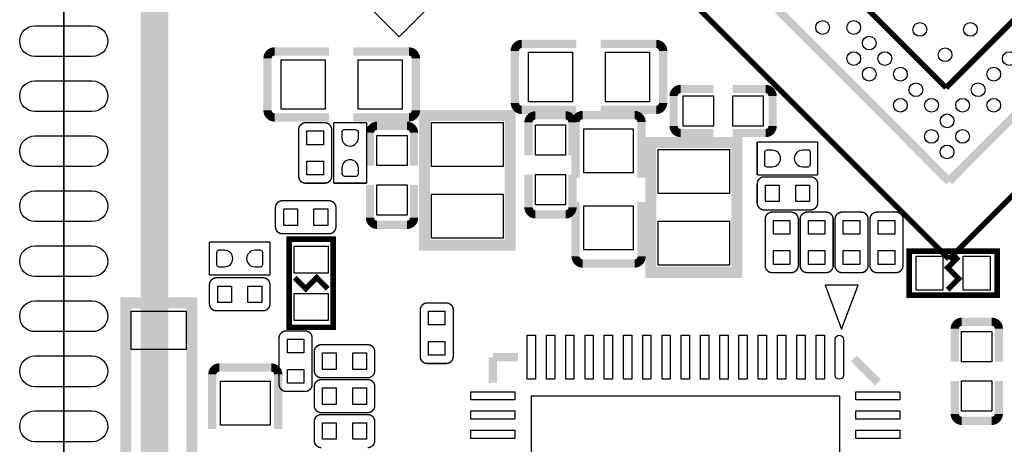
# Model space of a CAD drawing. Extents: x -1 to 126, y -1 to 41.
# Tile 2 of 13: x -1 to 17, y 10 to 18. Entities that reach past the tile are written whole.
import ezdxf

# ---------------------------------------------------------------- set-up
doc = ezdxf.new("R2010")
doc.units = 0
doc.header["$MEASUREMENT"] = 0
for name, color, linetype in [('OUTLINE', 6, 'CONTINUOUS'), ('SILKSCREEN_TOP', 7, 'CONTINUOUS'), ('TOP', 3, 'CONTINUOUS')]:
    doc.layers.add(name, color=color, linetype=linetype)

msp = doc.modelspace()

# ---------------------------------------------------------------- linework, layer by layer
at = {"layer": 'OUTLINE'}
msp.add_lwpolyline([(0, 0), (0, 40.005), (50.038, 40.005), (50.038, 0)], close=True, dxfattribs=at)
at = {"layer": 'SILKSCREEN_TOP'}
msp.add_lwpolyline([(0, 0), (50.038, 0), (50.038, 40.005), (0, 40.005), (0, 0)], dxfattribs=at)
for points, const_width in [([(1.651, 1.651), (48.387, 1.651), (48.387, 38.354), (1.651, 38.354), (1.651, 1.651)], 0.508), ([(27.055394, 25.915595), (16.095091, 14.955393)], 0.150089), ([(25.181509, 25.791897), (16.042208, 16.652494)], 0.100101), ([(28.115895, 25.562001), (16.095091, 13.541197)], 0.100101), ([(16.095091, 13.541197), (4.498797, 25.137593)], 0.100101), ([(16.095091, 14.955393), (5.912993, 25.137593)], 0.150089), ([(16.042208, 16.652494), (7.610094, 25.084608)], 0.100101), ([(3.832885, 17.312615), (4.825492, 17.312615)], 0.150089), ([(6.276289, 17.312615), (5.266893, 17.312615)], 0.150089), ([(8.201304, 16.37759), (8.201304, 17.322394)], 0.150089), ([(8.328304, 17.449394), (9.320911, 17.449394)], 0.150089), ([(10.771708, 17.449394), (9.762312, 17.449394)], 0.150089), ([(10.898708, 17.322394), (10.898708, 16.37759)], 0.150089), ([(3.705885, 16.240811), (3.705885, 17.185615)], 0.150089), ([(6.403289, 17.185615), (6.403289, 16.240811)], 0.150089), ([(11.215903, 16.630599), (11.813591, 16.630599)], 0.150012), ([(12.761697, 16.630599), (12.164111, 16.630599)], 0.150012), ([(11.088903, 15.957296), (11.088903, 16.503599)], 0.150012), ([(12.888697, 16.503599), (12.888697, 15.957296)], 0.150012), ([(8.328304, 16.25059), (9.320911, 16.25059)], 0.150089), ([(10.771708, 16.25059), (9.762312, 16.25059)], 0.150089), ([(3.832885, 16.113811), (4.825492, 16.113811)], 0.150089), ([(6.276289, 16.113811), (5.266893, 16.113811)], 0.150089), ([(8.116799, 16.129991), (8.116799, 13.78999), (6.556807, 13.78999), (6.556807, 16.150006), (8.116799, 16.150006), (8.116799, 16.129991)], 0.2), ([(8.577504, 16.151504), (9.123807, 16.151504)], 0.150012), ([(9.433611, 16.156915), (10.378415, 16.156915)], 0.150089), ([(4.399001, 16.018789), (4.745203, 16.018789)], 0.0254), ([(4.907001, 16.01851), (5.506999, 16.01851)], 0.0254), ([(4.907001, 14.91869), (4.907001, 16.01851)], 0.0254), ([(5.506999, 16.01851), (5.506999, 14.91869)], 0.0254), ([(5.695696, 15.962097), (6.241999, 15.962097)], 0.150012), ([(8.450504, 16.024504), (8.450504, 15.426792)], 0.150012), ([(9.250807, 16.024504), (9.250807, 15.426792)], 0.150012), ([(9.306611, 16.029915), (9.306611, 15.020493)], 0.150089), ([(10.505415, 16.029915), (10.505415, 15.020493)], 0.150089), ([(4.272001, 15.04569), (4.272001, 15.891789)], 0.0254), ([(4.872203, 15.891789), (4.872203, 15.04569)], 0.0254), ([(5.568696, 15.835097), (5.568696, 15.237384)], 0.150012), ([(6.368999, 15.835097), (6.368999, 15.237384)], 0.150012), ([(12.235409, 15.63878), (12.235409, 13.29878), (10.675417, 13.29878), (10.675417, 15.658795), (12.235409, 15.658795), (12.235409, 15.63878)], 0.2), ([(11.215903, 15.830296), (11.813591, 15.830296)], 0.150012), ([(12.761697, 15.830296), (12.164111, 15.830296)], 0.150012), ([(12.608103, 15.6686), (13.707897, 15.6686)], 0.0254), ([(12.608103, 15.068601), (12.608103, 15.6686)], 0.0254), ([(13.707897, 15.6686), (13.707897, 15.068601)], 0.0254), ([(8.450504, 14.478711), (8.450504, 15.076297)], 0.150012), ([(9.250807, 14.478711), (9.250807, 15.076297)], 0.150012), ([(13.707897, 15.068601), (12.608103, 15.068601)], 0.0254), ([(12.735103, 15.0336), (13.581202, 15.0336)], 0.0254), ([(4.745203, 14.91869), (4.399001, 14.91869)], 0.0254), ([(5.506999, 14.91869), (4.907001, 14.91869)], 0.0254), ([(5.568696, 14.289278), (5.568696, 14.886889)], 0.150012), ([(6.368999, 14.289278), (6.368999, 14.886889)], 0.150012), ([(12.608103, 14.560398), (12.608103, 14.9066)], 0.0254), ([(13.708202, 14.9066), (13.708202, 14.560398)], 0.0254), ([(3.976802, 14.600199), (4.822901, 14.600199)], 0.0254), ([(9.306611, 13.586511), (9.306611, 14.579092)], 0.150089), ([(10.505415, 13.586511), (10.505415, 14.579092)], 0.150089), ([(3.849802, 14.126997), (3.849802, 14.473199)], 0.0254), ([(4.949901, 14.473199), (4.949901, 14.126997)], 0.0254), ([(9.123807, 14.351711), (8.577504, 14.351711)], 0.150012), ([(13.581202, 14.433398), (12.735103, 14.433398)], 0.0254), ([(12.881, 14.393189), (13.227202, 14.393189)], 0.0254), ([(13.516, 14.393189), (13.862202, 14.393189)], 0.0254), ([(14.151, 14.393189), (14.497202, 14.393189)], 0.0254), ([(14.786, 14.393189), (15.132202, 14.393189)], 0.0254), ([(6.241999, 14.162278), (5.695696, 14.162278)], 0.150012), ([(12.754, 13.42009), (12.754, 14.266189)], 0.0254), ([(13.354202, 14.266189), (13.354202, 13.42009)], 0.0254), ([(13.389, 13.42009), (13.389, 14.266189)], 0.0254), ([(13.989202, 14.266189), (13.989202, 13.42009)], 0.0254), ([(14.024, 13.42009), (14.024, 14.266189)], 0.0254), ([(14.624202, 14.266189), (14.624202, 13.42009)], 0.0254), ([(14.659, 13.42009), (14.659, 14.266189)], 0.0254), ([(15.259202, 14.266189), (15.259202, 13.42009)], 0.0254), ([(4.822901, 13.999997), (3.976802, 13.999997)], 0.0254), ([(2.650109, 13.85001), (3.749904, 13.85001)], 0.0254), ([(2.650109, 13.250012), (2.650109, 13.85001)], 0.0254), ([(3.749904, 13.85001), (3.749904, 13.250012)], 0.0254), ([(4.099204, 12.300001), (4.899203, 12.300001), (4.899203, 13.899998), (4.099204, 13.899998), (4.099204, 12.300001)], 0.1), ([(15.370404, 13.683412), (15.370404, 12.883388), (16.9704, 12.883388), (16.9704, 13.683412), (15.370404, 13.683412)], 0.1), ([(16.270402, 13.583412), (16.070402, 13.383412), (16.270402, 13.183387), (16.070402, 12.983388)], 0.1), ([(10.378415, 13.459511), (9.433611, 13.459511)], 0.150089), ([(3.749904, 13.250012), (2.650109, 13.250012)], 0.0254), ([(4.199204, 13.199999), (4.399204, 12.999999), (4.599203, 13.199999), (4.799203, 12.999999)], 0.1), ([(13.227202, 13.29309), (12.881, 13.29309)], 0.0254), ([(13.862202, 13.29309), (13.516, 13.29309)], 0.0254), ([(14.497202, 13.29309), (14.151, 13.29309)], 0.0254), ([(15.132202, 13.29309), (14.786, 13.29309)], 0.0254), ([(2.650109, 12.726797), (2.650109, 13.072999)], 0.0254), ([(2.777109, 13.199999), (3.623107, 13.199999)], 0.0254), ([(3.750208, 13.072897), (3.750107, 12.726797)], 0.0254), ([(1.127201, 5.745607), (2.327199, 5.745607), (2.327199, 12.745593), (1.127201, 12.745593), (1.127201, 5.745607)], 0.2), ([(6.608801, 12.742189), (6.955003, 12.742189)], 0.0254), ([(3.623107, 12.599797), (2.777109, 12.599797)], 0.0254), ([(6.481801, 11.76909), (6.481801, 12.615189)], 0.0254), ([(7.082003, 12.615189), (7.082003, 11.76909)], 0.0254), ([(16.326993, 12.399899), (16.873296, 12.399899)], 0.150012), ([(4.043197, 12.23391), (4.389399, 12.23391)], 0.0254), ([(16.199993, 12.272899), (16.199993, 11.675288)], 0.150012), ([(17.000296, 12.272899), (17.000296, 11.675288)], 0.150012), ([(3.916197, 11.260912), (3.916197, 12.10691)], 0.0254), ([(4.516399, 12.10691), (4.516399, 11.260912)], 0.0254), ([(4.682211, 11.984203), (5.52831, 11.984203)], 0.0254), ([(4.555211, 11.511001), (4.555211, 11.857203)], 0.0254), ([(5.65531, 11.857203), (5.65531, 11.511001)], 0.0254), ([(7.802905, 11.755095), (8.257489, 11.755095)], 0.149911), ([(7.802905, 11.755095), (7.802905, 11.295405)], 0.149911), ([(2.828392, 11.569294), (3.773195, 11.569294)], 0.150089), ([(6.955003, 11.64209), (6.608801, 11.64209)], 0.0254), ([(14.3637, 11.7348), (14.803095, 11.295405)], 0.149911), ([(2.701392, 11.442294), (2.701392, 10.449712)], 0.150089), ([(3.900195, 11.442294), (3.900195, 10.449712)], 0.150089), ([(5.52831, 11.384001), (4.682211, 11.384001)], 0.0254), ([(4.682211, 11.349203), (5.52831, 11.349203)], 0.0254), ([(16.199993, 10.727106), (16.199993, 11.324793)], 0.150012), ([(17.000296, 10.727106), (17.000296, 11.324793)], 0.150012), ([(4.389298, 11.133811), (4.043197, 11.133912)], 0.0254), ([(4.555211, 10.876001), (4.555211, 11.222203)], 0.0254), ([(5.65531, 11.222203), (5.65531, 10.876001)], 0.0254), ([(5.52831, 10.749001), (4.682211, 10.749001)], 0.0254), ([(4.555211, 10.241001), (4.555211, 10.587203)], 0.0254), ([(4.682211, 10.714203), (5.52831, 10.714203)], 0.0254), ([(5.65531, 10.587203), (5.65531, 10.241001)], 0.0254), ([(16.873296, 10.600106), (16.326993, 10.600106)], 0.150012)]:
    msp.add_lwpolyline(points, dxfattribs=dict(at, const_width=const_width))
for points, const_width in [([(3.705885, 17.185615, -0.414377), (3.832885, 17.312615)], 0.150089), ([(6.276289, 17.312615, -0.414403), (6.403289, 17.185615)], 0.150089), ([(8.201304, 17.322394, -0.414386), (8.328304, 17.449394)], 0.150089), ([(10.771708, 17.449394, -0.414429), (10.898708, 17.322394)], 0.150089), ([(11.088903, 16.503599, -0.414343), (11.215903, 16.630599)], 0.150012), ([(12.761697, 16.630599, -0.414339), (12.888697, 16.503599)], 0.150012), ([(3.832885, 16.113811, -0.414398), (3.705885, 16.240811)], 0.150089), ([(6.403289, 16.240811, -0.414441), (6.276289, 16.113811)], 0.150089), ([(8.328304, 16.25059, -0.414361), (8.201304, 16.37759)], 0.150089), ([(10.898708, 16.37759, -0.414337), (10.771708, 16.25059)], 0.150089), ([(8.450504, 16.024504, -0.414253), (8.577504, 16.151504)], 0.150012), ([(9.123807, 16.151504, -0.414307), (9.250807, 16.024504)], 0.150012), ([(9.306611, 16.029915, -0.414338), (9.433611, 16.156915)], 0.150089), ([(10.378415, 16.156915, -0.414371), (10.505415, 16.029915)], 0.150089), ([(4.272001, 15.891789, -0.414135), (4.399001, 16.018789)], 0.0254), ([(4.745203, 16.018789, -0.414214), (4.872203, 15.891789)], 0.0254), ([(5.568696, 15.835097, -0.414234), (5.695696, 15.962097)], 0.150012), ([(6.241999, 15.962097, -0.414318), (6.368999, 15.835097)], 0.150012), ([(11.215903, 15.830296, -0.414244), (11.088903, 15.957296)], 0.150012), ([(12.888697, 15.957296, -0.41424), (12.761697, 15.830296)], 0.150012), ([(4.399001, 14.91869, -0.414175), (4.272001, 15.04569)], 0.0254), ([(4.872203, 15.04569, -0.414253), (4.745203, 14.91869)], 0.0254), ([(12.608103, 14.9066, -0.414194), (12.735103, 15.0336)], 0.0254), ([(13.581202, 15.0336, -0.414115), (13.708202, 14.9066)], 0.0254), ([(3.849802, 14.473199, -0.414205), (3.976802, 14.600199)], 0.0254), ([(4.822901, 14.600199, -0.414271), (4.949901, 14.473199)], 0.0254), ([(8.577504, 14.351711, -0.414277), (8.450504, 14.478711)], 0.150012), ([(9.250807, 14.478711, -0.414331), (9.123807, 14.351711)], 0.150012), ([(12.735103, 14.433398, -0.414273), (12.608103, 14.560398)], 0.0254), ([(13.708202, 14.560398, -0.414194), (13.581202, 14.433398)], 0.0254), ([(5.695696, 14.162278, -0.414226), (5.568696, 14.289278)], 0.150012), ([(6.368999, 14.289278, -0.41431), (6.241999, 14.162278)], 0.150012), ([(12.754, 14.266189, -0.414135), (12.881, 14.393189)], 0.0254), ([(13.227202, 14.393189, -0.414214), (13.354202, 14.266189)], 0.0254), ([(13.389, 14.266189, -0.414135), (13.516, 14.393189)], 0.0254), ([(13.862202, 14.393189, -0.414214), (13.989202, 14.266189)], 0.0254), ([(14.024, 14.266189, -0.414135), (14.151, 14.393189)], 0.0254), ([(14.497202, 14.393189, -0.414214), (14.624202, 14.266189)], 0.0254), ([(14.659, 14.266189, -0.414135), (14.786, 14.393189)], 0.0254), ([(15.132202, 14.393189, -0.414214), (15.259202, 14.266189)], 0.0254), ([(3.976802, 13.999997, -0.414117), (3.849802, 14.126997)], 0.0254), ([(4.949901, 14.126997, -0.414183), (4.822901, 13.999997)], 0.0254), ([(9.433611, 13.459511, -0.414397), (9.306611, 13.586511)], 0.150089), ([(10.505415, 13.586511, -0.414396), (10.378415, 13.459511)], 0.150089), ([(12.881, 13.29309, -0.414174), (12.754, 13.42009)], 0.0254), ([(13.354202, 13.42009, -0.414253), (13.227202, 13.29309)], 0.0254), ([(13.516, 13.29309, -0.414174), (13.389, 13.42009)], 0.0254), ([(13.989202, 13.42009, -0.414253), (13.862202, 13.29309)], 0.0254), ([(14.151, 13.29309, -0.414174), (14.024, 13.42009)], 0.0254), ([(14.624202, 13.42009, -0.414253), (14.497202, 13.29309)], 0.0254), ([(14.786, 13.29309, -0.414174), (14.659, 13.42009)], 0.0254), ([(15.259202, 13.42009, -0.414253), (15.132202, 13.29309)], 0.0254), ([(2.650109, 13.072999, -0.414204), (2.777109, 13.199999)], 0.0254), ([(3.623107, 13.199999, -0.414576), (3.750208, 13.072897)], 0.0254), ([(2.777109, 12.599797, -0.414281), (2.650109, 12.726797)], 0.0254), ([(3.750107, 12.726797, -0.41434), (3.623107, 12.599797)], 0.0254), ([(6.481801, 12.615189, -0.414118), (6.608801, 12.742189)], 0.0254), ([(6.955003, 12.742189, -0.414231), (7.082003, 12.615189)], 0.0254), ([(16.199993, 12.272899, -0.414315), (16.326993, 12.399899)], 0.150012), ([(16.873296, 12.399899, -0.414261), (17.000296, 12.272899)], 0.150012), ([(3.916197, 12.10691, -0.414267), (4.043197, 12.23391)], 0.0254), ([(4.389399, 12.23391, -0.414163), (4.516399, 12.10691)], 0.0254), ([(4.555211, 11.857203, -0.414214), (4.682211, 11.984203)], 0.0254), ([(5.52831, 11.984203, -0.414253), (5.65531, 11.857203)], 0.0254), ([(2.701392, 11.442294, -0.414334), (2.828392, 11.569294)], 0.150089), ([(3.773195, 11.569294, -0.414337), (3.900195, 11.442294)], 0.150089), ([(6.608801, 11.64209, -0.414157), (6.481801, 11.76909)], 0.0254), ([(7.082003, 11.76909, -0.41427), (6.955003, 11.64209)], 0.0254), ([(4.682211, 11.384001, -0.414135), (4.555211, 11.511001)], 0.0254), ([(5.65531, 11.511001, -0.414175), (5.52831, 11.384001)], 0.0254), ([(4.555211, 11.222203, -0.414214), (4.682211, 11.349203)], 0.0254), ([(5.52831, 11.349203, -0.414253), (5.65531, 11.222203)], 0.0254), ([(4.043197, 11.133912, -0.414382), (3.916197, 11.260912)], 0.0254), ([(4.516399, 11.260912, -0.41459), (4.389298, 11.133811)], 0.0254), ([(4.682211, 10.749001, -0.414135), (4.555211, 10.876001)], 0.0254), ([(5.65531, 10.876001, -0.414175), (5.52831, 10.749001)], 0.0254), ([(16.326993, 10.600106, -0.414322), (16.199993, 10.727106)], 0.150012), ([(17.000296, 10.727106, -0.414268), (16.873296, 10.600106)], 0.150012), ([(4.555211, 10.587203, -0.414214), (4.682211, 10.714203)], 0.0254), ([(5.52831, 10.714203, -0.414253), (5.65531, 10.587203)], 0.0254), ([(4.682211, 10.114001, -0.414135), (4.555211, 10.241001)], 0.0254), ([(5.65531, 10.241001, -0.414175), (5.52831, 10.114001)], 0.0254)]:
    msp.add_lwpolyline(points, format="xyb", dxfattribs=dict(at, const_width=const_width))
msp.add_lwpolyline([(14.442389, 13.0683), (13.843, 13.0683), (14.142695, 12.2682)], close=True, dxfattribs=at)
at = {"layer": 'TOP'}
for points in [[(6.946024, 18.429734), (6.097497, 17.581207), (5.17826, 18.500444), (6.026787, 19.348971)], [(9.249994, 17.300003), (9.249994, 16.400005), (8.449996, 16.400005), (8.449996, 17.300003)], [(10.649991, 17.300003), (10.649991, 16.400005), (9.849993, 16.400005), (9.849993, 17.300003)], [(4.754601, 17.163199), (4.754601, 16.263201), (3.954602, 16.263201), (3.954602, 17.163199)], [(6.154598, 17.163199), (6.154598, 16.263201), (5.354599, 16.263201), (5.354599, 17.163199)], [(11.263706, 15.955594), (11.263706, 16.505606), (11.813718, 16.505606), (11.813718, 15.955594)], [(12.163882, 15.955594), (12.163882, 16.505606), (12.713894, 16.505606), (12.713894, 15.955594)], [(6.686791, 16.020009), (7.986789, 16.020009), (7.986789, 15.22001), (6.686791, 15.22001)], [(8.575802, 15.976702), (9.125814, 15.976702), (9.125814, 15.42669), (8.575802, 15.42669)], [(4.722, 15.618752), (4.422, 15.618752), (4.422, 15.868663), (4.722, 15.868663)], [(5.693994, 15.787294), (6.244006, 15.787294), (6.244006, 15.237282), (5.693994, 15.237282)], [(9.456001, 15.908198), (10.355999, 15.908198), (10.355999, 15.108199), (9.456001, 15.108199)], [(10.805401, 15.528798), (12.105399, 15.528798), (12.105399, 14.7288), (10.805401, 14.7288)], [(4.722, 15.068537), (4.422, 15.068537), (4.422, 15.318448), (4.722, 15.318448)], [(8.575802, 15.076526), (9.125814, 15.076526), (9.125814, 14.526514), (8.575802, 14.526514)], [(5.693994, 14.887118), (6.244006, 14.887118), (6.244006, 14.337106), (5.693994, 14.337106)], [(12.757912, 14.583588), (12.757912, 14.883587), (13.007823, 14.883587), (13.007823, 14.583588)], [(13.308127, 14.583588), (13.308127, 14.883587), (13.558037, 14.883587), (13.558037, 14.583588)], [(6.686791, 14.720011), (7.986789, 14.720011), (7.986789, 13.920013), (6.686791, 13.920013)], [(9.456001, 14.508201), (10.355999, 14.508201), (10.355999, 13.708202), (9.456001, 13.708202)], [(4.249839, 14.449997), (4.249839, 14.149997), (3.999928, 14.149997), (3.999928, 14.449997)], [(4.800054, 14.449997), (4.800054, 14.149997), (4.550143, 14.149997), (4.550143, 14.449997)], [(10.805401, 14.228801), (12.105399, 14.228801), (12.105399, 13.428802), (10.805401, 13.428802)], [(13.203999, 13.993152), (12.904, 13.993152), (12.904, 14.243063), (13.203999, 14.243063)], [(13.838999, 13.993152), (13.539, 13.993152), (13.539, 14.243063), (13.838999, 14.243063)], [(14.473999, 13.993152), (14.174, 13.993152), (14.174, 14.243063), (14.473999, 14.243063)], [(15.108999, 13.993152), (14.809, 13.993152), (14.809, 14.243063), (15.108999, 14.243063)], [(4.809198, 13.774991), (4.809198, 13.285), (4.189209, 13.285), (4.189209, 13.774991)], [(13.203999, 13.442937), (12.904, 13.442937), (12.904, 13.692848), (13.203999, 13.692848)], [(13.838999, 13.442937), (13.539, 13.442937), (13.539, 13.692848), (13.838999, 13.692848)], [(14.473999, 13.442937), (14.174, 13.442937), (14.174, 13.692848), (14.473999, 13.692848)], [(15.108999, 13.442937), (14.809, 13.442937), (14.809, 13.692848), (15.108999, 13.692848)], [(15.985401, 12.973418), (15.49541, 12.973418), (15.49541, 13.593407), (15.985401, 13.593407)], [(16.845394, 12.973418), (16.355403, 12.973418), (16.355403, 13.593407), (16.845394, 13.593407)], [(2.799918, 12.749987), (2.799918, 13.049987), (3.049829, 13.049987), (3.049829, 12.749987)], [(3.350133, 12.749987), (3.350133, 13.049987), (3.600044, 13.049987), (3.600044, 12.749987)], [(4.809198, 12.914998), (4.809198, 12.425007), (4.189209, 12.425007), (4.189209, 12.914998)], [(2.227199, 12.595593), (2.227199, 11.895595), (1.227201, 11.895595), (1.227201, 12.595593)], [(6.9318, 12.342152), (6.6318, 12.342152), (6.6318, 12.592063), (6.9318, 12.592063)], [(16.874998, 11.675085), (16.324986, 11.675085), (16.324986, 12.225096), (16.874998, 12.225096)], [(4.0664, 12.084063), (4.3664, 12.084063), (4.3664, 11.834152), (4.0664, 11.834152)], [(6.9318, 11.791937), (6.6318, 11.791937), (6.6318, 12.041848), (6.9318, 12.041848)], [(8.428888, 12.155094), (8.578901, 12.155094), (8.578901, 11.355095), (8.428888, 11.355095)], [(8.776894, 12.155094), (8.926906, 12.155094), (8.926906, 11.355095), (8.776894, 11.355095)], [(9.127388, 12.155094), (9.277401, 12.155094), (9.277401, 11.355095), (9.127388, 11.355095)], [(9.477883, 12.155094), (9.627895, 12.155094), (9.627895, 11.355095), (9.477883, 11.355095)], [(9.828505, 12.155094), (9.978517, 12.155094), (9.978517, 11.355095), (9.828505, 11.355095)], [(10.178999, 12.155094), (10.329012, 12.155094), (10.329012, 11.355095), (10.178999, 11.355095)], [(10.527005, 12.155094), (10.677017, 12.155094), (10.677017, 11.355095), (10.527005, 11.355095)], [(10.877499, 12.155094), (11.027512, 12.155094), (11.027512, 11.355095), (10.877499, 11.355095)], [(11.227994, 12.155094), (11.378006, 12.155094), (11.378006, 11.355095), (11.227994, 11.355095)], [(11.578488, 12.155094), (11.728501, 12.155094), (11.728501, 11.355095), (11.578488, 11.355095)], [(11.928983, 12.155094), (12.078995, 12.155094), (12.078995, 11.355095), (11.928983, 11.355095)], [(12.276988, 12.155094), (12.427001, 12.155094), (12.427001, 11.355095), (12.276988, 11.355095)], [(12.627483, 12.155094), (12.777495, 12.155094), (12.777495, 11.355095), (12.627483, 11.355095)], [(12.978105, 12.155094), (13.128117, 12.155094), (13.128117, 11.355095), (12.978105, 11.355095)], [(13.328599, 12.155094), (13.478612, 12.155094), (13.478612, 11.355095), (13.328599, 11.355095)], [(13.679094, 12.155094), (13.829106, 12.155094), (13.829106, 11.355095), (13.679094, 11.355095)], [(4.955248, 11.834), (4.955248, 11.534), (4.705337, 11.534), (4.705337, 11.834)], [(5.505463, 11.834), (5.505463, 11.534), (5.255552, 11.534), (5.255552, 11.834)], [(4.0664, 11.533848), (4.3664, 11.533848), (4.3664, 11.283937), (4.0664, 11.283937)], [(3.750805, 10.520604), (2.850807, 10.520604), (2.850807, 11.320602), (3.750805, 11.320602)], [(16.874998, 10.774909), (16.324986, 10.774909), (16.324986, 11.32492), (16.874998, 11.32492)], [(4.955248, 11.199), (4.955248, 10.899), (4.705337, 10.899), (4.705337, 11.199)], [(5.505463, 11.199), (5.505463, 10.899), (5.255552, 10.899), (5.255552, 11.199)], [(7.402906, 11.129112), (8.202905, 11.129112), (8.202905, 10.979099), (7.402906, 10.979099)], [(14.403095, 11.129112), (15.203094, 11.129112), (15.203094, 10.979099), (14.403095, 10.979099)], [(8.50265, 11.05535), (14.10335, 11.05535), (14.10335, 5.45465), (8.50265, 5.45465)], [(7.402906, 10.781106), (8.202905, 10.781106), (8.202905, 10.631094), (7.402906, 10.631094)], [(14.403095, 10.781106), (15.203094, 10.781106), (15.203094, 10.631094), (14.403095, 10.631094)], [(4.955248, 10.564), (4.955248, 10.264), (4.705337, 10.264), (4.705337, 10.564)], [(5.505463, 10.564), (5.505463, 10.264), (5.255552, 10.264), (5.255552, 10.564)], [(7.402906, 10.430612), (8.202905, 10.430612), (8.202905, 10.280599), (7.402906, 10.280599)], [(14.403095, 10.430612), (15.203094, 10.430612), (15.203094, 10.280599), (14.403095, 10.280599)]]:
    msp.add_lwpolyline(points, close=True, dxfattribs=at)
for points in [[(-0.520598, 17.77939), (0.520598, 17.77939, -1), (0.520598, 17.22059), (-0.520598, 17.22059, -1)], [(-0.520598, 16.779392), (0.520598, 16.779392, -1), (0.520598, 16.220592), (-0.520598, 16.220592, -1)], [(-0.520598, 15.779394), (0.520598, 15.779394, -1), (0.520598, 15.220594), (-0.520598, 15.220594, -1)], [(5.357089, 15.743707), (5.357089, 15.845307, 0.376179), (5.3086, 15.887802), (5.0927, 15.887802, 0.366061), (5.056911, 15.845307), (5.056911, 15.743707, 0.999182)], [(12.88288, 15.518689), (12.78128, 15.518689, 0.376179), (12.738786, 15.4702), (12.738786, 15.2543, 0.366061), (12.78128, 15.218512), (12.88288, 15.218512, 0.999182)], [(13.433095, 15.218512), (13.534695, 15.218512, 0.376179), (13.577189, 15.267), (13.577189, 15.4829, 0.366061), (13.534695, 15.518689), (13.433095, 15.518689, 0.999182)], [(5.056911, 15.193493), (5.056911, 15.091893, 0.376179), (5.1054, 15.049398), (5.3213, 15.049398, 0.366061), (5.357089, 15.091893), (5.357089, 15.193493, 0.999182)], [(-0.520598, 14.779396), (0.520598, 14.779396, -1), (0.520598, 14.220596), (-0.520598, 14.220596, -1)], [(-0.520598, 13.779398), (0.520598, 13.779398, -1), (0.520598, 13.220598), (-0.520598, 13.220598, -1)], [(2.924886, 13.7001), (2.823286, 13.7001, 0.376179), (2.780792, 13.651611), (2.780792, 13.435711, 0.366061), (2.823286, 13.399922), (2.924886, 13.399922, 0.999182)], [(3.475101, 13.399922), (3.576701, 13.399922, 0.376179), (3.619195, 13.448411), (3.619195, 13.664311, 0.366061), (3.576701, 13.7001), (3.475101, 13.7001, 0.999182)], [(-0.520598, 12.7794), (0.520598, 12.7794, -1), (0.520598, 12.2206), (-0.520598, 12.2206, -1)], [(14.027099, 11.430102), (14.027099, 12.080088, -1), (14.177112, 12.080088), (14.177112, 11.430102, -1)], [(-0.520598, 11.779402), (0.520598, 11.779402, -1), (0.520598, 11.220602), (-0.520598, 11.220602, -1)], [(-0.520598, 10.779404), (0.520598, 10.779404, -1), (0.520598, 10.220604), (-0.520598, 10.220604, -1)]]:
    msp.add_lwpolyline(points, format="xyb", close=True, dxfattribs=at)
for centre in [(13.797102, 17.748479), (14.362862, 17.748428), (15.564968, 17.713071), (16.484194, 17.713046), (14.645691, 17.465573), (16.024581, 17.253433), (14.362862, 17.182744), (14.928621, 17.182668), (17.19133, 17.182744), (14.645767, 16.899814), (15.211323, 16.899966), (16.908399, 16.899814), (15.494178, 16.617112), (16.625697, 16.617112), (15.211323, 16.334257), (15.777058, 16.334207), (16.342843, 16.334257), (16.908577, 16.334207), (16.059937, 16.051352), (15.777083, 15.768498), (16.342817, 15.768447), (16.059988, 15.485618)]:
    msp.add_circle(centre, 0.124955, dxfattribs=at)

doc.saveas('drawing.dxf')
